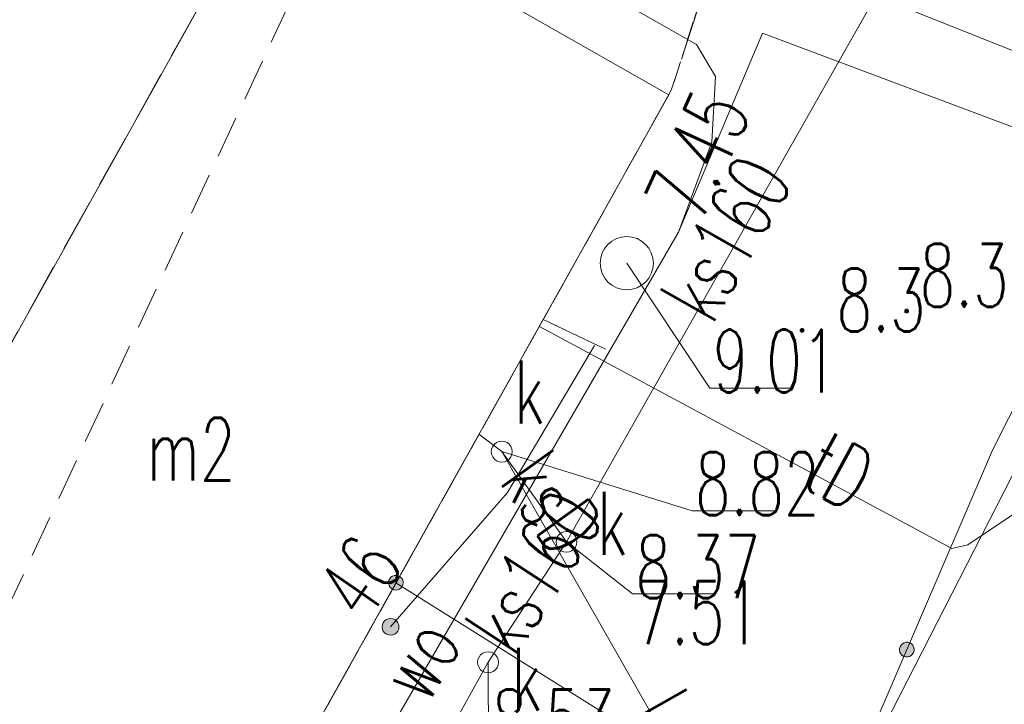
# Model space of a CAD drawing. Header units: millimetres. Extents: x -367306 to 168495, y -187323 to 82034.
# Tile 128 of 170: x 32931 to 56413, y -9075 to 7240. Entities that reach past the tile are written whole.
import ezdxf

# ---------------------------------------------------------------- set-up
doc = ezdxf.new("R2010")
doc.units = ezdxf.units.MM
doc.header["$MEASUREMENT"] = 0
for name, pattern in [('L_0_03', [1000, 500, -500]), ('L_0_04', [1500, 1000, -500]), ('L_0_05', [1750, 1250, -500]), ('L_0_06', [2000, 1500, -500])]:
    doc.linetypes.add(name, pattern=pattern)
for name, color, linetype, lineweight in [('Nowe_0_Nr_pióra__9', 7, 'Continuous', 13), ('Nowe_EGBU_Nr_pióra__8', 7, 'Continuous', 13), ('Nowe_EGBU_Nr_pióra__9', 7, 'Continuous', 13), ('Nowe_EGBU_O_Nr_pióra__8', 7, 'Continuous', 13), ('Nowe_EGDE_Nr_pióra__9', 7, 'Continuous', 13), ('Nowe_EGKK_Nr_pióra__8', 7, 'Continuous', 13), ('Nowe_EGKK_Nr_pióra__9', 7, 'Continuous', 13), ('Nowe_EGUG_Nr_pióra__8', 7, 'Continuous', 13), ('Nowe_EGUG_Nr_pióra__9', 7, 'Continuous', 13), ('Nowe_GEPADR_O_Nr_pióra__8', 7, 'Continuous', 13), ('Nowe_GUPPRZ_O_Nr_pióra__8', 7, 'Continuous', 13), ('Nowe_GUPPRZ_O_Nr_pióra__9', 7, 'Continuous', 13), ('Nowe_OTKC_Nr_pióra__8', 7, 'Continuous', 13), ('Nowe_OTKC_Nr_pióra__9', 7, 'Continuous', 13), ('Nowe_OTOO_Nr_pióra__7', 7, 'Continuous', 13), ('Nowe_OTOO_Nr_pióra__8', 7, 'Continuous', 13), ('Nowe_OTOO_Nr_pióra__9', 7, 'Continuous', 13), ('Nowe_OTRN_Nr_pióra__7', 7, 'Continuous', 13), ('Nowe_OTRN_Nr_pióra__8', 7, 'Continuous', 13), ('Nowe_OTRN_Nr_pióra__9', 7, 'Continuous', 13), ('Nowe_OTRN_O_Nr_pióra__8', 7, 'Continuous', 13), ('Nowe_SUEP_Nr_pióra__8', 7, 'Continuous', 13), ('Nowe_SUEP_Nr_pióra__9', 7, 'Continuous', 13), ('Nowe_SUKP_Nr_pióra__8', 7, 'Continuous', 13), ('Nowe_SUKP_Nr_pióra__9', 7, 'Continuous', 13), ('Nowe_SUKP_O_Nr_pióra__8', 7, 'Continuous', 13), ('Nowe_SUKS_Nr_pióra__8', 7, 'Continuous', 13), ('Nowe_SUKS_Nr_pióra__9', 7, 'Continuous', 13), ('Nowe_SUKS_O_Nr_pióra__8', 7, 'Continuous', 13), ('Nowe_SUPK_Nr_pióra__8', 7, 'Continuous', 13), ('Nowe_SUPK_Nr_pióra__9', 7, 'Continuous', 13), ('Nowe_SUTP_Nr_pióra__8', 7, 'Continuous', 13), ('Nowe_SUTP_Nr_pióra__9', 7, 'Continuous', 13), ('Nowe_SUTP_O_Nr_pióra__8', 7, 'Continuous', 13), ('Nowe_SUWP_Nr_pióra__8', 7, 'Continuous', 13), ('Nowe_SUWP_Nr_pióra__9', 7, 'Continuous', 13), ('Nowe_SUWP_O_Nr_pióra__8', 7, 'Continuous', 13), ('Nowe_SUWW_Nr_pióra__8', 7, 'Continuous', 13), ('Nowe_SUWW_Nr_pióra__9', 7, 'Continuous', 13)]:
    doc.layers.add(name, color=color, linetype=linetype, lineweight=lineweight)
doc.layers.add('Nowe_SUWW_Nr_pióra__5', color=7, linetype='Continuous', lineweight=13, true_color=0x40a5ff)
doc.styles.add('STYL_AUTOMATYCZNY_3', font='Simplex.shx')

msp = doc.modelspace()

# ---------------------------------------------------------------- hatches: boundary and pattern name
at = {"layer": 'Nowe_OTOO_Nr_pióra__7', "linetype": 'Continuous', "lineweight": 13}
for points in [[(41755.9, -6083.7), (41736.9, -6125.2), (41729.3, -6170.3), (41733.7, -6215.7), (41749.6, -6258.5), (41776.1, -6295.8), (41811.3, -6324.8), (41852.9, -6343.8), (41898, -6351.4), (41943.4, -6347.1), (41986.2, -6331.1), (42023.4, -6304.6), (42052.5, -6269.4), (42071.5, -6227.8), (42079.1, -6182.8), (42074.7, -6137.3), (42058.8, -6094.5), (42032.3, -6057.3), (41997.1, -6028.2), (41955.5, -6009.2), (41910.4, -6001.6), (41865, -6006), (41822.2, -6021.9), (41785, -6048.4)], [(54018.6, -7931.6), (54062.6, -7944), (54108.3, -7944.6), (54152.5, -7933.3), (54192.4, -7911), (54225.1, -7879.1), (54248.4, -7839.8), (54260.8, -7795.8), (54261.4, -7750.1), (54250.1, -7705.9), (54227.8, -7666), (54195.9, -7633.3), (54156.6, -7610), (54112.6, -7597.6), (54066.9, -7597), (54022.7, -7608.3), (53982.8, -7630.6), (53950.1, -7662.5), (53926.8, -7701.8), (53914.4, -7745.8), (53913.8, -7791.4), (53925.1, -7835.7), (53947.4, -7875.6), (53979.3, -7908.3)], [(54018.6, -7931.6), (54062.6, -7944), (54108.3, -7944.6), (54152.5, -7933.3), (54192.4, -7911), (54225.1, -7879.1), (54248.4, -7839.8), (54260.8, -7795.8), (54261.4, -7750.1), (54250.1, -7705.9), (54227.8, -7666), (54195.9, -7633.3), (54156.6, -7610), (54112.6, -7597.6), (54066.9, -7597), (54022.7, -7608.3), (53982.8, -7630.6), (53950.1, -7662.5), (53926.8, -7701.8), (53914.4, -7745.8), (53913.8, -7791.4), (53925.1, -7835.7), (53947.4, -7875.6), (53979.3, -7908.3)]]:
    msp.add_hatch(color=7, dxfattribs=at).paths.add_polyline_path(points)
at = {"layer": 'Nowe_OTRN_Nr_pióra__7', "linetype": 'Continuous', "lineweight": 13}
for points in [[(54038, 296.2), (54039.6, 284.5), (54044.1, 273.7), (54051.2, 264.3), (54060.5, 257.2), (54071.4, 252.7), (54083, 251.2), (54094.7, 252.7), (54105.5, 257.2), (54114.9, 264.3), (54122, 273.7), (54126.5, 284.5), (54128, 296.2), (54126.5, 307.8), (54122, 318.7), (54114.9, 328), (54105.5, 335.1), (54094.7, 339.6), (54083, 341.2), (54071.4, 339.6), (54060.5, 335.1), (54051.2, 328), (54044.1, 318.7), (54039.6, 307.8)], [(51546.6, -163), (51548.2, -174.7), (51552.6, -185.5), (51559.8, -194.8), (51569.1, -202), (51580, -206.5), (51591.6, -208), (51603.3, -206.5), (51614.1, -202), (51623.4, -194.8), (51630.6, -185.5), (51635.1, -174.7), (51636.6, -163), (51635.1, -151.4), (51630.6, -140.5), (51623.4, -131.2), (51614.1, -124), (51603.3, -119.6), (51591.6, -118), (51580, -119.6), (51569.1, -124), (51559.8, -131.2), (51552.6, -140.5), (51548.2, -151.4)]]:
    msp.add_hatch(color=7, dxfattribs=at).paths.add_polyline_path(points)
at = {"layer": 'Nowe_SUWW_Nr_pióra__5', "linetype": 'Continuous', "lineweight": 13, "true_color": 0x40a5ff}
msp.add_hatch(color=161, dxfattribs=at).paths.add_polyline_path([(41576.3, -7229.6), (41583.1, -7281.4), (41603, -7329.6), (41634.8, -7371.1), (41676.3, -7402.8), (41724.5, -7422.8), (41776.3, -7429.6), (41828, -7422.8), (41876.3, -7402.8), (41917.7, -7371.1), (41949.5, -7329.6), (41969.4, -7281.4), (41976.3, -7229.6), (41969.4, -7177.9), (41949.5, -7129.6), (41917.7, -7088.2), (41876.3, -7056.4), (41828, -7036.5), (41776.3, -7029.6), (41724.5, -7036.5), (41676.3, -7056.4), (41634.8, -7088.2), (41603, -7129.6), (41583.1, -7177.9)])

# ---------------------------------------------------------------- linework, layer by layer
at = {"layer": 'Nowe_0_Nr_pióra__9', "color": 7, "linetype": 'L_0_04', "lineweight": 13}
msp.add_lwpolyline([(-54175.8, -16615), (-36542.5, 13691.6), (-32491.5, 24497.6), (-41006.9, 52709.3), (-354.8, 78621.1), (4924.1, 35501.4), (-2954.1, 7738.8), (31962.3, -8247.3), (46488.5, 22925.7), (96328.3, 3296.1), (84395.1, -59501.6), (78496.2, -91288.2), (63259, -147476.2), (43808.2, -176834.2), (-26519.8, -152286.8), (-79150.4, -133916.5), (-87259.9, -85957.4)], close=True, dxfattribs=at)
at = {"layer": 'Nowe_EGBU_Nr_pióra__8', "color": 7, "linetype": 'Continuous', "lineweight": 13}
msp.add_line((48410.6, 5447.9), (48410.7, 5447.9), dxfattribs=at)
at = {"layer": 'Nowe_EGBU_Nr_pióra__9', "color": 7, "linetype": 'Continuous', "lineweight": 13, "flags": 128}
msp.add_lwpolyline([(26181.6, -11973), (30371.6, -4543), (28101.6, -3093), (29031.6, -1473), (30061.6, -1403), (31811.6, -2103), (39015.3, 10797.8), (48410.6, 5447.9), (35580.2, -17475)], close=True, dxfattribs=at)
at = {"layer": 'Nowe_EGDE_Nr_pióra__9', "color": 7, "linetype": 'Continuous', "lineweight": 13, "flags": 128}
for points in [[(44331.6, -27593), (59791.6, 2597), (76491.6, -4103), (75171.6, 3647), (70471.6, 39997), (65251.6, 47097), (50221.6, 10987), (-7768.4, 34407), (-12278.4, 26477), (-17648.4, 3857), (15671.6, -9583)], [(70921.6, -40873), (77721.6, -12313), (76491.6, -4103), (59791.6, 2597), (44331.6, -27593), (56311.6, -36173)]]:
    msp.add_lwpolyline(points, close=True, dxfattribs=at)
at = {"layer": 'Nowe_EGKK_Nr_pióra__8', "color": 7, "linetype": 'Continuous', "lineweight": 13}
msp.add_line((48471.6, 5557), (48471.7, 5557), dxfattribs=at)
at = {"layer": 'Nowe_EGKK_Nr_pióra__9', "color": 7, "linetype": 'L_0_06', "lineweight": 13, "flags": 128}
msp.add_lwpolyline([(75171.6, 3647), (70471.6, 39997), (65251.6, 47097), (50221.6, 10987), (48471.6, 5557), (35521.6, -17603), (33560.7, -20824.5), (44331.6, -27593), (52047.3, -12525.9), (69441.6, -2313), (77721.6, -12313), (76491.6, -4103)], close=True, dxfattribs=at)
at = {"layer": 'Nowe_EGUG_Nr_pióra__8', "color": 7, "linetype": 'Continuous', "lineweight": 13}
msp.add_line((48471.6, 5557), (48471.7, 5557), dxfattribs=at)
msp.add_line((48471.6, 5557), (48471.7, 5557), dxfattribs=at)
at = {"layer": 'Nowe_EGUG_Nr_pióra__9', "color": 7, "linetype": 'L_0_03', "lineweight": 13, "flags": 128}
for points in [[(50221.6, 10987), (65251.6, 47097), (62561.6, 48377), (58241.6, 49297), (48341.6, 49917), (33091.6, 49677), (19761.6, 48517), (7131.6, 45977), (-1038.4, 43667), (-6478.4, 39617), (-7768.4, 34407), (-15289, 2905.3), (15671.6, -9583), (33560.7, -20824.5), (35521.6, -17603), (48471.6, 5557)], [(75171.6, 3647), (70471.6, 39997), (65251.6, 47097), (50221.6, 10987), (48471.6, 5557), (35521.6, -17603), (33560.7, -20824.5), (44331.6, -27593), (52047.3, -12525.9), (69441.6, -2313), (77721.6, -12313), (76491.6, -4103)]]:
    msp.add_lwpolyline(points, close=True, dxfattribs=at)
at = {"layer": 'Nowe_GUPPRZ_O_Nr_pióra__8', "color": 7, "linetype": 'Continuous', "lineweight": 13}
for p, q in [((47409.3, 1437.5), (47409.4, 1437.5)), ((49391.3, -1539.6), (49391.3, -1539.6)), ((51351.3, -1539.6), (51351.3, -1539.6)), ((44428, -3052.3), (44428, -3052.3)), ((48965.6, -4460.6), (48965.6, -4460.6)), ((50925.6, -4460.6), (50925.6, -4460.6)), ((45971.6, -5203), (45971.7, -5203)), ((47546.6, -6442.5), (47546.6, -6442.5)), ((49506.6, -6442.5), (49506.6, -6442.5)), ((44101.6, -8073), (44101.7, -8073))]:
    msp.add_line(p, q, dxfattribs=at)
at = {"layer": 'Nowe_GUPPRZ_O_Nr_pióra__9', "color": 7, "linetype": 'Continuous', "lineweight": 13, "flags": 128}
for points in [[(47409.3, 1437.5), (49391.3, -1539.6), (51351.3, -1539.6)], [(44428, -3052.3), (48965.6, -4460.6), (50925.6, -4460.6)], [(45971.6, -5203), (47546.6, -6442.5), (49506.6, -6442.5)], [(44101.6, -8073), (44115.5, -10112.9), (46075.5, -10112.9)]]:
    msp.add_lwpolyline(points, dxfattribs=at)
at = {"layer": 'Nowe_OTKC_Nr_pióra__8', "color": 7, "linetype": 'Continuous', "lineweight": 13}
msp.add_line((33895.5, 1628.8), (33895.5, 1628.8), dxfattribs=at)
at = {"layer": 'Nowe_OTKC_Nr_pióra__9', "color": 7, "linetype": 'L_0_05', "lineweight": 13, "flags": 128}
msp.add_lwpolyline([(27014.3, -10496.4), (24657.9, -9271.6), (24023.2, -7156.1), (29719.8, 4117.3), (32261.1, 9504.5), (35449.8, 9438.7), (37027.7, 11345.4), (39015.3, 10797.8), (33895.5, 1628.8), (31811.6, -2103), (30061.6, -1403), (29031.6, -1473), (28101.6, -3093), (30371.6, -4543)], close=True, dxfattribs=at)
at = {"layer": 'Nowe_OTOO_Nr_pióra__8', "color": 7, "linetype": 'Continuous', "lineweight": 13}
for p, q in [((56127.9, -3015.6), (56127.9, -3015.6)), ((41755.9, -6083.7), (41755.9, -6083.7)), ((41785, -6048.4), (41785, -6048.4)), ((41822.2, -6021.9), (41822.2, -6021.9)), ((41865, -6006), (41865, -6006)), ((41910.4, -6001.6), (41910.5, -6001.6)), ((41955.5, -6009.2), (41955.6, -6009.2)), ((41997.1, -6028.2), (41997.1, -6028.2)), ((42032.3, -6057.3), (42032.3, -6057.3)), ((42058.8, -6094.5), (42058.8, -6094.5)), ((41729.3, -6170.3), (41729.4, -6170.3)), ((41733.7, -6215.7), (41733.7, -6215.7)), ((41736.9, -6125.2), (41736.9, -6125.2)), ((41749.6, -6258.5), (41749.7, -6258.5)), ((41776.1, -6295.8), (41776.2, -6295.8)), ((41811.3, -6324.8), (41811.4, -6324.8)), ((41904.2, -6176.5), (41904.3, -6176.5)), ((41986.2, -6331.1), (41986.3, -6331.1)), ((42023.4, -6304.6), (42023.5, -6304.6)), ((42052.5, -6269.4), (42052.6, -6269.4)), ((42071.5, -6227.8), (42071.6, -6227.8)), ((42074.7, -6137.3), (42074.8, -6137.3)), ((42079.1, -6182.8), (42079.1, -6182.8)), ((41852.9, -6343.8), (41853, -6343.8)), ((41898, -6351.4), (41898, -6351.4)), ((41943.4, -6347.1), (41943.5, -6347.1)), ((53914.4, -7745.8), (53914.5, -7745.8)), ((53914.4, -7745.8), (53914.5, -7745.8)), ((53926.8, -7701.8), (53926.8, -7701.8)), ((53926.8, -7701.8), (53926.8, -7701.8)), ((53950.1, -7662.5), (53950.2, -7662.5)), ((53950.1, -7662.5), (53950.2, -7662.5)), ((53982.8, -7630.6), (53982.9, -7630.6)), ((53982.8, -7630.6), (53982.9, -7630.6)), ((54022.7, -7608.3), (54022.7, -7608.3)), ((54022.7, -7608.3), (54022.7, -7608.3)), ((54066.9, -7597), (54067, -7597)), ((54066.9, -7597), (54067, -7597)), ((54112.6, -7597.6), (54112.7, -7597.6)), ((54112.6, -7597.6), (54112.7, -7597.6)), ((54156.6, -7610), (54156.7, -7610)), ((54156.6, -7610), (54156.7, -7610)), ((54195.9, -7633.3), (54195.9, -7633.3)), ((54195.9, -7633.3), (54195.9, -7633.3)), ((54227.8, -7666), (54227.8, -7666)), ((54227.8, -7666), (54227.8, -7666)), ((54250.1, -7705.9), (54250.2, -7705.9)), ((54250.1, -7705.9), (54250.2, -7705.9)), ((53913.8, -7791.4), (53913.9, -7791.4)), ((53913.8, -7791.4), (53913.9, -7791.4)), ((53925.1, -7835.7), (53925.1, -7835.7)), ((53925.1, -7835.7), (53925.1, -7835.7)), ((53947.4, -7875.6), (53947.5, -7875.6)), ((53947.4, -7875.6), (53947.5, -7875.6)), ((53979.3, -7908.3), (53979.4, -7908.3)), ((53979.3, -7908.3), (53979.4, -7908.3)), ((54018.6, -7931.6), (54018.6, -7931.6)), ((54018.6, -7931.6), (54018.6, -7931.6)), ((54062.6, -7944), (54062.6, -7944)), ((54062.6, -7944), (54062.6, -7944)), ((54108.3, -7944.6), (54108.3, -7944.6)), ((54108.3, -7944.6), (54108.3, -7944.6)), ((54152.5, -7933.3), (54152.6, -7933.3)), ((54152.5, -7933.3), (54152.6, -7933.3)), ((54192.4, -7911), (54192.4, -7911)), ((54192.4, -7911), (54192.4, -7911)), ((54225.1, -7879.1), (54225.1, -7879.1)), ((54225.1, -7879.1), (54225.1, -7879.1)), ((54248.4, -7839.8), (54248.5, -7839.8)), ((54248.4, -7839.8), (54248.5, -7839.8)), ((54260.8, -7795.8), (54260.9, -7795.8)), ((54260.8, -7795.8), (54260.9, -7795.8)), ((54261.4, -7750.1), (54261.4, -7750.1)), ((54261.4, -7750.1), (54261.4, -7750.1))]:
    msp.add_line(p, q, dxfattribs=at)
at = {"layer": 'Nowe_OTOO_Nr_pióra__9', "color": 7, "linetype": 'Continuous', "lineweight": 13, "flags": 128}
for points in [[(52047.3, -12525.9), (56127.9, -3015.6), (58801.6, 2267)], [(41904.2, -6176.5), (52047.3, -12525.9)]]:
    msp.add_lwpolyline(points, dxfattribs=at)
for points in [[(41755.9, -6083.7), (41736.9, -6125.2), (41729.3, -6170.3), (41733.7, -6215.7), (41749.6, -6258.5), (41776.1, -6295.8), (41811.3, -6324.8), (41852.9, -6343.8), (41898, -6351.4), (41943.4, -6347.1), (41986.2, -6331.1), (42023.4, -6304.6), (42052.5, -6269.4), (42071.5, -6227.8), (42079.1, -6182.8), (42074.7, -6137.3), (42058.8, -6094.5), (42032.3, -6057.3), (41997.1, -6028.2), (41955.5, -6009.2), (41910.4, -6001.6), (41865, -6006), (41822.2, -6021.9), (41785, -6048.4)], [(54018.6, -7931.6), (54062.6, -7944), (54108.3, -7944.6), (54152.5, -7933.3), (54192.4, -7911), (54225.1, -7879.1), (54248.4, -7839.8), (54260.8, -7795.8), (54261.4, -7750.1), (54250.1, -7705.9), (54227.8, -7666), (54195.9, -7633.3), (54156.6, -7610), (54112.6, -7597.6), (54066.9, -7597), (54022.7, -7608.3), (53982.8, -7630.6), (53950.1, -7662.5), (53926.8, -7701.8), (53914.4, -7745.8), (53913.8, -7791.4), (53925.1, -7835.7), (53947.4, -7875.6), (53979.3, -7908.3)], [(54018.6, -7931.6), (54062.6, -7944), (54108.3, -7944.6), (54152.5, -7933.3), (54192.4, -7911), (54225.1, -7879.1), (54248.4, -7839.8), (54260.8, -7795.8), (54261.4, -7750.1), (54250.1, -7705.9), (54227.8, -7666), (54195.9, -7633.3), (54156.6, -7610), (54112.6, -7597.6), (54066.9, -7597), (54022.7, -7608.3), (53982.8, -7630.6), (53950.1, -7662.5), (53926.8, -7701.8), (53914.4, -7745.8), (53913.8, -7791.4), (53925.1, -7835.7), (53947.4, -7875.6), (53979.3, -7908.3)]]:
    msp.add_lwpolyline(points, close=True, dxfattribs=at)
at = {"layer": 'Nowe_OTRN_Nr_pióra__8', "color": 7, "linetype": 'Continuous', "lineweight": 13}
for p, q in [((54038, 296.2), (54038.1, 296.2)), ((54039.6, 307.8), (54039.6, 307.8)), ((54039.6, 284.5), (54039.6, 284.5)), ((54044.1, 318.7), (54044.1, 318.7)), ((54044.1, 273.7), (54044.1, 273.7)), ((54051.2, 328), (54051.3, 328)), ((54051.2, 264.3), (54051.3, 264.3)), ((54060.5, 335.1), (54060.6, 335.1)), ((54060.5, 257.2), (54060.6, 257.2)), ((54071.4, 339.6), (54071.4, 339.6)), ((54071.4, 252.7), (54071.4, 252.7)), ((54083, 341.2), (54083.1, 341.2)), ((54083, 251.2), (54083.1, 251.2)), ((54094.7, 339.6), (54094.7, 339.6)), ((54094.7, 252.7), (54094.7, 252.7)), ((54105.5, 335.1), (54105.6, 335.1)), ((54105.5, 257.2), (54105.6, 257.2)), ((54114.9, 328), (54114.9, 328)), ((54114.9, 264.3), (54114.9, 264.3)), ((54122, 318.7), (54122.1, 318.7)), ((54122, 273.7), (54122.1, 273.7)), ((54126.5, 307.8), (54126.5, 307.8)), ((54126.5, 284.5), (54126.5, 284.5)), ((54128, 296.2), (54128.1, 296.2)), ((51546.6, -163), (51546.7, -163)), ((51548.2, -151.4), (51548.2, -151.4)), ((51548.2, -174.7), (51548.2, -174.7)), ((51552.6, -140.5), (51552.7, -140.5)), ((51552.6, -185.5), (51552.7, -185.5)), ((51559.8, -131.2), (51559.9, -131.2)), ((51559.8, -194.8), (51559.9, -194.8)), ((51569.1, -124), (51569.2, -124)), ((51569.1, -202), (51569.2, -202)), ((51580, -119.6), (51580, -119.6)), ((51580, -206.5), (51580, -206.5)), ((51591.6, -118), (51591.7, -118)), ((51591.6, -208), (51591.7, -208)), ((51603.3, -119.6), (51603.3, -119.6)), ((51603.3, -206.5), (51603.3, -206.5)), ((51614.1, -124), (51614.2, -124)), ((51614.1, -202), (51614.2, -202)), ((51623.4, -131.2), (51623.5, -131.2)), ((51623.4, -194.8), (51623.5, -194.8)), ((51630.6, -140.5), (51630.6, -140.5)), ((51630.6, -185.5), (51630.6, -185.5)), ((51635.1, -151.4), (51635.1, -151.4)), ((51635.1, -174.7), (51635.1, -174.7)), ((51636.6, -163), (51636.7, -163))]:
    msp.add_line(p, q, dxfattribs=at)
at = {"layer": 'Nowe_OTRN_Nr_pióra__9', "color": 7, "linetype": 'Continuous', "lineweight": 13, "flags": 128}
for points in [[(54038, 296.2), (54039.6, 284.5), (54044.1, 273.7), (54051.2, 264.3), (54060.5, 257.2), (54071.4, 252.7), (54083, 251.2), (54094.7, 252.7), (54105.5, 257.2), (54114.9, 264.3), (54122, 273.7), (54126.5, 284.5), (54128, 296.2), (54126.5, 307.8), (54122, 318.7), (54114.9, 328), (54105.5, 335.1), (54094.7, 339.6), (54083, 341.2), (54071.4, 339.6), (54060.5, 335.1), (54051.2, 328), (54044.1, 318.7), (54039.6, 307.8)], [(51546.6, -163), (51548.2, -174.7), (51552.6, -185.5), (51559.8, -194.8), (51569.1, -202), (51580, -206.5), (51591.6, -208), (51603.3, -206.5), (51614.1, -202), (51623.4, -194.8), (51630.6, -185.5), (51635.1, -174.7), (51636.6, -163), (51635.1, -151.4), (51630.6, -140.5), (51623.4, -131.2), (51614.1, -124), (51603.3, -119.6), (51591.6, -118), (51580, -119.6), (51569.1, -124), (51559.8, -131.2), (51552.6, -140.5), (51548.2, -151.4)]]:
    msp.add_lwpolyline(points, close=True, dxfattribs=at)
at = {"layer": 'Nowe_SUEP_Nr_pióra__8', "color": 7, "linetype": 'Continuous', "lineweight": 13}
for p, q in [((49071.6, 6647), (49071.7, 6647)), ((49071.6, 6647), (49071.7, 6647)), ((49521.6, 5887), (49521.7, 5887)), ((49521.6, 5887), (49521.7, 5887)), ((49441.6, 4327), (49441.7, 4327)), ((49441.6, 4327), (49441.7, 4327)), ((48641.6, 2177), (48641.7, 2177)), ((48641.6, 2177), (48641.7, 2177)), ((45416.9, 99.2), (45416.9, 99.2)), ((45416.9, 99.2), (45416.9, 99.2)), ((46901.6, -613), (46901.7, -613)), ((46901.6, -613), (46901.7, -613))]:
    msp.add_line(p, q, dxfattribs=at)
at = {"layer": 'Nowe_SUEP_Nr_pióra__9', "color": 7, "linetype": 'Continuous', "lineweight": 13, "flags": 128}
for points in [[(41841.6, 9547), (42681.6, 10867), (44971.6, 10017), (45721.6, 8557), (49071.6, 6647), (49521.6, 5887), (49441.6, 4327), (48641.6, 2177), (36421.6, -18883)], [(41841.6, 9547), (42681.6, 10867), (44971.6, 10017), (45721.6, 8557), (49071.6, 6647), (49521.6, 5887), (49441.6, 4327), (48641.6, 2177), (36421.6, -18883)], [(46901.6, -613), (45416.9, 99.2)], [(46901.6, -613), (45416.9, 99.2)]]:
    msp.add_lwpolyline(points, dxfattribs=at)
at = {"layer": 'Nowe_SUKP_Nr_pióra__8', "color": 7, "linetype": 'Continuous', "lineweight": 13}
for p, q in [((43883.2, -2640.8), (43883.3, -2640.8)), ((44428, -3052.3), (44428, -3052.3)), ((44428, -3052.3), (44428, -3052.3)), ((44428, -3052.3), (44428, -3052.3)), ((45971.6, -5203), (45971.7, -5203)), ((45971.6, -5203), (45971.7, -5203)), ((45971.6, -5203), (45971.7, -5203)), ((44101.6, -8073), (44101.7, -8073)), ((44101.6, -8073), (44101.7, -8073))]:
    msp.add_line(p, q, dxfattribs=at)
at = {"layer": 'Nowe_SUKP_Nr_pióra__9', "color": 7, "linetype": 'Continuous', "lineweight": 13, "flags": 128}
for points in [[(53351.6, 7807), (45971.6, -5203)], [(53351.6, 7807), (71080.1, 758.7), (71461.6, 607)], [(44428, -3052.3), (43883.2, -2640.8)], [(45971.6, -5203), (44428, -3052.3)], [(49985.7, -12791.5), (44428, -3052.3)], [(45971.6, -5203), (44101.6, -8073)], [(41191.8, -13306), (44101.6, -8073)]]:
    msp.add_lwpolyline(points, dxfattribs=at)
at = {"layer": 'Nowe_SUKS_Nr_pióra__8', "color": 7, "linetype": 'Continuous', "lineweight": 13}
for p, q in [((44363.3, -2810.9), (44363.3, -2810.9)), ((44428, -2802.3), (44428, -2802.3)), ((44492.7, -2810.9), (44492.7, -2810.9)), ((44178, -3052.3), (44178, -3052.3)), ((44186.5, -2987.6), (44186.6, -2987.6)), ((44211.5, -2927.3), (44211.5, -2927.3)), ((44251.2, -2875.6), (44251.3, -2875.6)), ((44303, -2835.8), (44303, -2835.8)), ((44553, -2835.8), (44553, -2835.8)), ((44604.8, -2875.6), (44604.8, -2875.6)), ((44644.5, -2927.3), (44644.5, -2927.3)), ((44669.5, -2987.6), (44669.5, -2987.6)), ((44678, -3052.3), (44678, -3052.3)), ((44186.5, -3117.1), (44186.6, -3117.1)), ((44211.5, -3177.3), (44211.5, -3177.3)), ((44251.2, -3229.1), (44251.3, -3229.1)), ((44303, -3268.9), (44303, -3268.9)), ((44553, -3268.9), (44553, -3268.9)), ((44604.8, -3229.1), (44604.8, -3229.1)), ((44644.5, -3177.3), (44644.5, -3177.3)), ((44669.5, -3117.1), (44669.5, -3117.1)), ((44363.3, -3293.8), (44363.3, -3293.8)), ((44428, -3302.3), (44428, -3302.3)), ((44492.7, -3293.8), (44492.7, -3293.8)), ((45730.1, -5138.3), (45730.2, -5138.3)), ((45755.1, -5078), (45755.2, -5078)), ((45794.8, -5026.2), (45794.9, -5026.2)), ((45846.6, -4986.5), (45846.7, -4986.5)), ((45906.9, -4961.5), (45907, -4961.5)), ((45971.6, -4953), (45971.7, -4953)), ((46036.3, -4961.5), (46036.4, -4961.5)), ((46096.6, -4986.5), (46096.7, -4986.5)), ((46148.4, -5026.2), (46148.4, -5026.2)), ((46188.1, -5078), (46188.2, -5078)), ((46213.1, -5138.3), (46213.2, -5138.3)), ((45721.6, -5203), (45721.7, -5203)), ((45730.1, -5267.7), (45730.2, -5267.7)), ((45755.1, -5328), (45755.2, -5328)), ((45794.8, -5379.8), (45794.9, -5379.8)), ((46148.4, -5379.8), (46148.4, -5379.8)), ((46188.1, -5328), (46188.2, -5328)), ((46213.1, -5267.7), (46213.2, -5267.7)), ((46221.6, -5203), (46221.7, -5203)), ((45846.6, -5419.5), (45846.7, -5419.5)), ((45906.9, -5444.5), (45907, -5444.5)), ((45971.6, -5453), (45971.7, -5453)), ((46036.3, -5444.5), (46036.4, -5444.5)), ((46096.6, -5419.5), (46096.7, -5419.5)), ((43885.1, -7948), (43885.2, -7948)), ((43924.8, -7896.2), (43924.9, -7896.2)), ((43976.6, -7856.5), (43976.7, -7856.5)), ((44036.9, -7831.5), (44037, -7831.5)), ((44101.6, -7823), (44101.7, -7823)), ((44166.3, -7831.5), (44166.4, -7831.5)), ((44226.6, -7856.5), (44226.7, -7856.5)), ((44278.4, -7896.2), (44278.4, -7896.2)), ((44318.1, -7948), (44318.2, -7948)), ((43851.6, -8073), (43851.7, -8073)), ((43860.1, -8008.3), (43860.2, -8008.3)), ((43860.1, -8137.7), (43860.2, -8137.7)), ((43885.1, -8198), (43885.2, -8198)), ((44318.1, -8198), (44318.2, -8198)), ((44343.1, -8008.3), (44343.2, -8008.3)), ((44343.1, -8137.7), (44343.2, -8137.7)), ((44351.6, -8073), (44351.7, -8073)), ((43924.8, -8249.8), (43924.9, -8249.8)), ((43976.6, -8289.5), (43976.7, -8289.5)), ((44036.9, -8314.5), (44037, -8314.5)), ((44101.6, -8323), (44101.7, -8323)), ((44166.3, -8314.5), (44166.4, -8314.5)), ((44226.6, -8289.5), (44226.7, -8289.5)), ((44278.4, -8249.8), (44278.4, -8249.8))]:
    msp.add_line(p, q, dxfattribs=at)
at = {"layer": 'Nowe_SUKS_Nr_pióra__9', "color": 7, "linetype": 'Continuous', "lineweight": 13, "flags": 128}
for points in [[(44428, -2802.3), (44492.7, -2810.9), (44553, -2835.8), (44604.8, -2875.6), (44644.5, -2927.3), (44669.5, -2987.6), (44678, -3052.3), (44669.5, -3117.1), (44644.5, -3177.3), (44604.8, -3229.1), (44553, -3268.9), (44492.7, -3293.8), (44428, -3302.3), (44363.3, -3293.8), (44303, -3268.9), (44251.2, -3229.1), (44211.5, -3177.3), (44186.5, -3117.1), (44178, -3052.3), (44186.5, -2987.6), (44211.5, -2927.3), (44251.2, -2875.6), (44303, -2835.8), (44363.3, -2810.9)], [(45971.6, -4953), (46036.3, -4961.5), (46096.6, -4986.5), (46148.4, -5026.2), (46188.1, -5078), (46213.1, -5138.3), (46221.6, -5203), (46213.1, -5267.7), (46188.1, -5328), (46148.4, -5379.8), (46096.6, -5419.5), (46036.3, -5444.5), (45971.6, -5453), (45906.9, -5444.5), (45846.6, -5419.5), (45794.8, -5379.8), (45755.1, -5328), (45730.1, -5267.7), (45721.6, -5203), (45730.1, -5138.3), (45755.1, -5078), (45794.8, -5026.2), (45846.6, -4986.5), (45906.9, -4961.5)], [(44101.6, -7823), (44166.3, -7831.5), (44226.6, -7856.5), (44278.4, -7896.2), (44318.1, -7948), (44343.1, -8008.3), (44351.6, -8073), (44343.1, -8137.7), (44318.1, -8198), (44278.4, -8249.8), (44226.6, -8289.5), (44166.3, -8314.5), (44101.6, -8323), (44036.9, -8314.5), (43976.6, -8289.5), (43924.8, -8249.8), (43885.1, -8198), (43860.1, -8137.7), (43851.6, -8073), (43860.1, -8008.3), (43885.1, -7948), (43924.8, -7896.2), (43976.6, -7856.5), (44036.9, -7831.5)]]:
    msp.add_lwpolyline(points, close=True, dxfattribs=at)
at = {"layer": 'Nowe_SUPK_Nr_pióra__8', "color": 7, "linetype": 'Continuous', "lineweight": 13}
for p, q in [((47409.3, 2072.1), (47409.4, 2072.1)), ((46774.7, 1437.5), (46774.8, 1437.5)), ((48043.9, 1437.5), (48044, 1437.5)), ((47409.3, 802.9), (47409.4, 802.9))]:
    msp.add_line(p, q, dxfattribs=at)
at = {"layer": 'Nowe_SUPK_Nr_pióra__9', "color": 7, "linetype": 'Continuous', "lineweight": 13}
msp.add_circle((47409.3, 1437.5), 634.6, dxfattribs=at)
at = {"layer": 'Nowe_SUTP_Nr_pióra__8', "color": 7, "linetype": 'Continuous', "lineweight": 13}
for p, q in [((45324.4, -71.5), (45324.5, -71.5)), ((55165.1, -5358.8), (55165.2, -5358.8)), ((55541.6, -5273), (55541.7, -5273))]:
    msp.add_line(p, q, dxfattribs=at)
at = {"layer": 'Nowe_SUTP_Nr_pióra__9', "color": 7, "linetype": 'Continuous', "lineweight": 13, "flags": 128}
msp.add_lwpolyline([(75781.6, -7113), (59391.6, -5903), (57021.6, -4283), (55541.6, -5273), (55165.1, -5358.8), (45324.4, -71.5)], dxfattribs=at)
at = {"layer": 'Nowe_SUWP_Nr_pióra__8', "color": 7, "linetype": 'Continuous', "lineweight": 13}
for p, q in [((50643.4, 6923.1), (50643.5, 6923.1)), ((48641.6, 2177), (48641.7, 2177)), ((46639.8, -527.8), (46639.8, -527.8)), ((44566, -4023.6), (44566, -4023.6)), ((41776.3, -7229.6), (41776.3, -7229.6))]:
    msp.add_line(p, q, dxfattribs=at)
at = {"layer": 'Nowe_SUWP_Nr_pióra__9', "color": 7, "linetype": 'Continuous', "lineweight": 13, "flags": 128}
for points in [[(87700.2, -7115.4), (83872, -5653.2), (68163.7, 379.2), (61517.3, 2847.7), (50643.4, 6923.1), (48641.6, 2177), (36421.6, -18883), (35451.6, -19763), (14941.6, -27293), (11941.6, -27633), (7201.6, -37463), (4221.6, -43163), (1711.6, -49553), (221.6, -54993), (2071.6, -66143), (701.6, -71813)], [(46639.8, -527.8), (44566, -4023.6), (41776.3, -7229.6)]]:
    msp.add_lwpolyline(points, dxfattribs=at)
at = {"layer": 'Nowe_SUWW_Nr_pióra__8', "color": 7, "linetype": 'Continuous', "lineweight": 13}
for p, q in [((41724.5, -7036.5), (41724.5, -7036.5)), ((41776.3, -7029.6), (41776.3, -7029.6)), ((41828, -7036.5), (41828.1, -7036.5)), ((41576.3, -7229.6), (41576.3, -7229.6)), ((41583.1, -7177.9), (41583.1, -7177.9)), ((41603, -7129.6), (41603.1, -7129.6)), ((41634.8, -7088.2), (41634.9, -7088.2)), ((41676.3, -7056.4), (41676.3, -7056.4)), ((41876.3, -7056.4), (41876.3, -7056.4)), ((41917.7, -7088.2), (41917.7, -7088.2)), ((41949.5, -7129.6), (41949.5, -7129.6)), ((41969.4, -7177.9), (41969.5, -7177.9)), ((41976.3, -7229.6), (41976.3, -7229.6)), ((41583.1, -7281.4), (41583.1, -7281.4)), ((41603, -7329.6), (41603.1, -7329.6)), ((41634.8, -7371.1), (41634.9, -7371.1)), ((41676.3, -7402.8), (41676.3, -7402.8)), ((41724.5, -7422.8), (41724.5, -7422.8)), ((41776.3, -7429.6), (41776.3, -7429.6)), ((41828, -7422.8), (41828.1, -7422.8)), ((41876.3, -7402.8), (41876.3, -7402.8)), ((41917.7, -7371.1), (41917.7, -7371.1)), ((41949.5, -7329.6), (41949.5, -7329.6)), ((41969.4, -7281.4), (41969.5, -7281.4))]:
    msp.add_line(p, q, dxfattribs=at)
at = {"layer": 'Nowe_SUWW_Nr_pióra__9', "color": 7, "linetype": 'Continuous', "lineweight": 13, "flags": 128}
msp.add_lwpolyline([(41576.3, -7229.6), (41583.1, -7281.4), (41603, -7329.6), (41634.8, -7371.1), (41676.3, -7402.8), (41724.5, -7422.8), (41776.3, -7429.6), (41828, -7422.8), (41876.3, -7402.8), (41917.7, -7371.1), (41949.5, -7329.6), (41969.4, -7281.4), (41976.3, -7229.6), (41969.4, -7177.9), (41949.5, -7129.6), (41917.7, -7088.2), (41876.3, -7056.4), (41828, -7036.5), (41776.3, -7029.6), (41724.5, -7036.5), (41676.3, -7056.4), (41634.8, -7088.2), (41603, -7129.6), (41583.1, -7177.9)], close=True, dxfattribs=at)

# ---------------------------------------------------------------- texts
at = {"layer": 'Nowe_EGBU_O_Nr_pióra__8', "color": 7, "linetype": 'Continuous', "lineweight": 13, "insert": (35956.9, -3744.8), "char_height": 1500, "attachment_point": 7, "style": 'STYL_AUTOMATYCZNY_3'}
msp.add_mtext('\\A1;{\\W0.660000x;\\pql;\\FSimplex.shx;m2}', dxfattribs=at)
at = {"layer": 'Nowe_GEPADR_O_Nr_pióra__8', "color": 7, "linetype": 'Continuous', "lineweight": 13, "insert": (41180.7, -7163.4), "char_height": 1500, "attachment_point": 7, "rotation": 55.4, "style": 'STYL_AUTOMATYCZNY_3'}
msp.add_mtext('\\A1;{\\W0.660000x;\\pql;\\FSimplex.shx;46}', dxfattribs=at)
at = {"layer": 'Nowe_GUPPRZ_O_Nr_pióra__8', "color": 7, "linetype": 'Continuous', "lineweight": 13, "insert": (49168.8, 2362.1), "char_height": 1500, "attachment_point": 7, "rotation": 65.4, "style": 'STYL_AUTOMATYCZNY_3'}
msp.add_mtext('\\A1;{\\W0.660000x;\\pql;\\FSimplex.shx;7.45}', dxfattribs=at)
at = {"layer": 'Nowe_GUPPRZ_O_Nr_pióra__8', "color": 7, "linetype": 'Continuous', "lineweight": 13, "char_height": 1500, "attachment_point": 7, "style": 'STYL_AUTOMATYCZNY_3'}
for s, insert in [('\\A1;{\\W0.660000x;\\pql;\\FSimplex.shx;9.01}', (49462, -1644.9)), ('\\A1;{\\W0.660000x;\\pql;\\FSimplex.shx;8.82}', (49036.3, -4565.8)), ('\\A1;{\\W0.660000x;\\pql;\\FSimplex.shx;8.37}', (47617.3, -6547.7)), ('\\A1;{\\W0.660000x;\\pql;\\FSimplex.shx;7.51}', (47617.3, -7642.7)), ('\\A1;{\\W0.660000x;\\pql;\\FSimplex.shx;8.53}', (44186.2, -10218.1))]:
    msp.add_mtext(s, dxfattribs=dict(at, insert=insert))
at = {"layer": 'Nowe_OTRN_O_Nr_pióra__8', "color": 7, "linetype": 'Continuous', "lineweight": 13, "char_height": 1500, "attachment_point": 7, "style": 'STYL_AUTOMATYCZNY_3'}
for insert in [(54395.3, 397.9), (52412.3, -190.7)]:
    msp.add_mtext('\\A1;{\\W0.660000x;\\pql;\\FSimplex.shx;8.3}', dxfattribs=dict(at, insert=insert))
at = {"layer": 'Nowe_SUKP_O_Nr_pióra__8', "color": 7, "linetype": 'Continuous', "lineweight": 13, "char_height": 1500, "attachment_point": 7, "style": 'STYL_AUTOMATYCZNY_3'}
for s, insert, rotation in [('\\A1;{\\W0.660000x;\\pql;\\FSimplex.shx;ks160}', (49438.7, -71.1), 60.4), ('\\A1;{\\W0.660000x;\\pql;\\FSimplex.shx;ksD}', (44336.3, -3753.7), 305.7), ('\\A1;{\\W0.660000x;\\pql;\\FSimplex.shx;ks160}', (44729.9, -7994.4), 56.9), ('\\A1;{\\W0.660000x;\\pql;\\FSimplex.shx;ksD}', (47445.3, -9315.4), 299.7)]:
    msp.add_mtext(s, dxfattribs=dict(at, insert=insert, rotation=rotation))
at = {"layer": 'Nowe_SUKS_O_Nr_pióra__8', "color": 7, "linetype": 'Continuous', "lineweight": 13, "char_height": 1500, "attachment_point": 7, "style": 'STYL_AUTOMATYCZNY_3'}
for insert in [(44723.2, -2382.4), (46698.2, -5510.7), (44659.7, -9226)]:
    msp.add_mtext('\\A1;{\\W0.660000x;\\pql;\\FSimplex.shx;k}', dxfattribs=dict(at, insert=insert))
at = {"layer": 'Nowe_SUTP_O_Nr_pióra__8', "color": 7, "linetype": 'Continuous', "lineweight": 13, "insert": (51504, -3851.3), "char_height": 1500, "attachment_point": 7, "rotation": 331.7, "style": 'STYL_AUTOMATYCZNY_3'}
msp.add_mtext('\\A1;{\\W0.660000x;\\pql;\\FSimplex.shx;tD}', dxfattribs=at)
at = {"layer": 'Nowe_SUWP_O_Nr_pióra__8', "color": 7, "linetype": 'Continuous', "lineweight": 13, "insert": (42649.4, -9113.3), "char_height": 1500, "attachment_point": 7, "rotation": 59.9, "style": 'STYL_AUTOMATYCZNY_3'}
msp.add_mtext('\\A1;{\\W0.660000x;\\pql;\\FSimplex.shx;wo}', dxfattribs=at)

doc.saveas('drawing.dxf')
